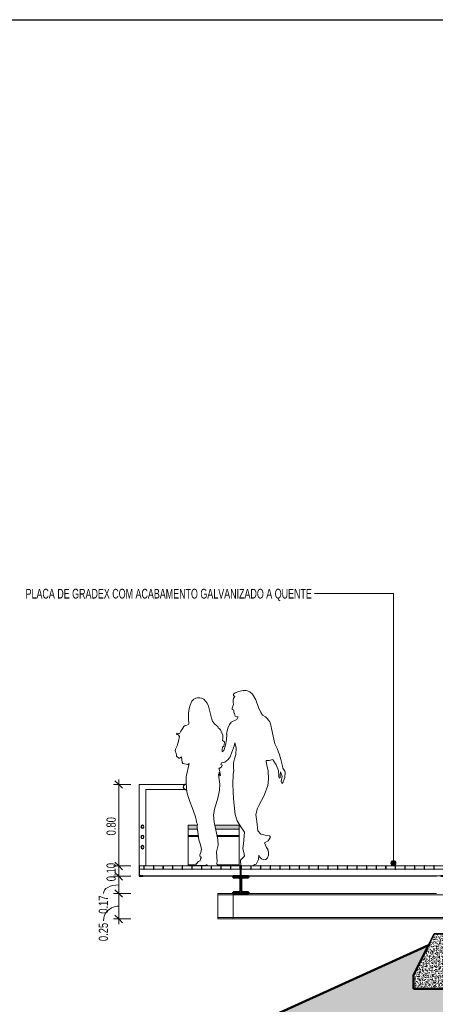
# Model space of a CAD drawing. Header units: millimetres. Extents: x -878167 to -835412, y 145619 to 160658.
# Tile 4 of 27: x -860130 to -856043, y 150992 to 160658. Entities that reach past the tile are written whole.
import ezdxf

# ---------------------------------------------------------------- set-up
doc = ezdxf.new("R2010")
doc.units = ezdxf.units.MM
doc.header["$XCLIPFRAME"] = 2
doc.linetypes.add('Tracejada', pattern=[6.35, 3.175, -3.175])
for name, color, linetype, lineweight in [('A-ANNO-DIMS', 211, 'Continuous', 5), ('A-ANNO-DIMS-50', 211, 'Continuous', 5), ('A-ANNO-IDEN', 131, 'Continuous', 5), ('A-DETL', 90, 'Continuous', 5), ('A-DETL-GENF', 92, 'Continuous', 5), ('A-GENM', 13, 'Continuous', 15), ('Balaústres', 7, 'Continuous', 5), ('Corrimão', 250, 'Continuous', 25), ('G-ANNO-REFR', 1, 'Tracejada', 5), ('Guarda-corpos', 7, 'Continuous', 5), ('I-FURN', 30, 'Continuous', 15), ('S-BEAM', 12, 'Continuous', 15)]:
    doc.layers.add(name, color=color, linetype=linetype, lineweight=lineweight)
doc.styles.add('Swis721 LtCn BT_3', font='swisscl.ttf', dxfattribs={"width": 0.9, "height": 95})
doc.styles.add('Swis721 LtCn BT_4', font='swisscl.ttf', dxfattribs={"height": 90})
doc.dimstyles.new('Linear_wCenter_-_3mm_Arial', dxfattribs={"dimscale": 304.8, "dimtxt": 91.676869, "dimasz": 0.246063, "dimexe": 0.164042, "dimexo": 0.0625, "dimgap": 0, "dimtad": 1, "dimlfac": 0.001, "dimrnd": 0.01, "dimzin": 0, "dimdsep": 46, "dimtxsty": 'Swis721 LtCn BT_4', "dimblk1": 'OBLIQUE', "dimblk2": 'OBLIQUE', "dimsah": 1, "dimcen": 0.09, "dimdle": 0.164042, "dimazin": 0, "dimtfac": 1, "dimtdec": 4, "dimtix": 1, "dimtmove": 0, "dimatfit": 3, "dimfxl": 0.393701, "dimfxlon": 1, "dimtvp": 1, "dimtolj": 1, "dimtzin": 0, "dimarcsym": 2})
doc.dimstyles.new('Linear_wCenter_-_3mm_Arial_1', dxfattribs={"dimscale": 304.8, "dimtxt": 91.676869, "dimasz": 0.246063, "dimexe": 0.164042, "dimexo": 0.0625, "dimgap": 0, "dimtad": 1, "dimlfac": 0.001, "dimrnd": 0.01, "dimzin": 0, "dimdsep": 46, "dimtxsty": 'Swis721 LtCn BT_4', "dimblk1": 'OBLIQUE', "dimblk2": 'OBLIQUE', "dimsah": 1, "dimcen": 0.09, "dimdle": 0.164042, "dimazin": 0, "dimtfac": 1, "dimtdec": 4, "dimtix": 1, "dimtmove": 1, "dimatfit": 3, "dimfxl": 0.393701, "dimfxlon": 1, "dimtvp": 1, "dimtolj": 1, "dimtzin": 0, "dimarcsym": 2})
picture_1 = doc.add_image_def('image1.png', size_in_pixel=(1000, 904))
picture_2 = doc.add_image_def('image2.png', size_in_pixel=(1556, 1639))
picture_3 = doc.add_image_def('image3.png', size_in_pixel=(1500, 1617))

# ---------------------------------------------------------------- blocks, each defined once
blk = doc.blocks.new('_EME_ GRADEX PISO 3X1  - _EME_ GRADEX PISO 3X1 -3587918-TRECHO 1 - CORTE QUIOSQUE')
at = {"layer": 'A-GENM', "lineweight": 25}
for p, q in [((-858950.6, 152350), (-858955.6, 152350)), ((-858955.6, 152350), (-858955.6, 152250)), ((-858950.6, 152255), (-858950.6, 152350)), ((-858906.7, 152350), (-858909.7, 152350)), ((-858909.7, 152350), (-858909.7, 152320)), ((-858906.7, 152320), (-858906.7, 152350)), ((-858812.1, 152350), (-858815.1, 152350)), ((-858815.1, 152350), (-858815.1, 152320)), ((-858812.1, 152320), (-858812.1, 152350)), ((-858717.5, 152350), (-858720.5, 152350)), ((-858720.5, 152350), (-858720.5, 152320)), ((-858717.5, 152320), (-858717.5, 152350)), ((-858622.9, 152350), (-858625.9, 152350)), ((-858625.9, 152350), (-858625.9, 152320)), ((-858622.9, 152320), (-858622.9, 152350)), ((-858528.3, 152350), (-858531.3, 152350)), ((-858531.3, 152350), (-858531.3, 152320)), ((-858528.3, 152320), (-858528.3, 152350)), ((-858436.6, 152350), (-858436.6, 152320)), ((-858433.6, 152320), (-858433.6, 152350)), ((-858342, 152350), (-858342, 152320)), ((-858339, 152320), (-858339, 152350)), ((-858247.4, 152350), (-858247.4, 152320)), ((-858244.4, 152320), (-858244.4, 152350)), ((-858152.8, 152350), (-858152.8, 152320)), ((-858149.8, 152320), (-858149.8, 152350)), ((-858058.2, 152350), (-858058.2, 152320)), ((-858055.2, 152320), (-858055.2, 152350)), ((-857960.6, 152350), (-857963.6, 152350)), ((-857963.6, 152350), (-857963.6, 152320)), ((-857960.6, 152320), (-857960.6, 152350)), ((-857955.6, 152350), (-857960.6, 152350)), ((-857960.6, 152350), (-857960.6, 152255)), ((-857952.5, 152350), (-857955.6, 152350)), ((-857955.6, 152350), (-857955.6, 152250)), ((-857955.6, 152250), (-857955.6, 152350)), ((-857950.6, 152350), (-857950.6, 152320)), ((-857950.6, 152255), (-857950.6, 152350)), ((-857947.6, 152320), (-857947.6, 152350)), ((-857855.9, 152350), (-857855.9, 152320)), ((-857852.9, 152320), (-857852.9, 152350)), ((-857758.3, 152350), (-857761.3, 152350)), ((-857761.3, 152350), (-857761.3, 152320)), ((-857758.3, 152320), (-857758.3, 152350)), ((-857663.7, 152350), (-857666.7, 152350)), ((-857666.7, 152350), (-857666.7, 152320)), ((-857663.7, 152320), (-857663.7, 152350)), ((-857569.1, 152350), (-857572.1, 152350)), ((-857572.1, 152350), (-857572.1, 152320)), ((-857569.1, 152320), (-857569.1, 152350)), ((-857474.5, 152350), (-857477.5, 152350)), ((-857477.5, 152350), (-857477.5, 152320)), ((-857474.5, 152320), (-857474.5, 152350)), ((-857379.8, 152350), (-857382.8, 152350)), ((-857382.8, 152350), (-857382.8, 152320)), ((-857379.8, 152320), (-857379.8, 152350)), ((-857285.2, 152350), (-857288.2, 152350)), ((-857288.2, 152350), (-857288.2, 152320)), ((-857285.2, 152320), (-857285.2, 152350)), ((-857190.6, 152350), (-857193.6, 152350)), ((-857193.6, 152350), (-857193.6, 152320)), ((-857190.6, 152320), (-857190.6, 152350)), ((-857096, 152350), (-857099, 152350)), ((-857099, 152350), (-857099, 152320)), ((-857096, 152320), (-857096, 152350)), ((-857001.4, 152350), (-857004.4, 152350)), ((-857004.4, 152350), (-857004.4, 152320)), ((-857001.4, 152320), (-857001.4, 152350)), ((-856906.7, 152350), (-856909.7, 152350)), ((-856909.7, 152350), (-856909.7, 152320)), ((-856906.7, 152320), (-856906.7, 152350)), ((-856812.1, 152350), (-856815.1, 152350)), ((-856815.1, 152350), (-856815.1, 152320)), ((-856812.1, 152320), (-856812.1, 152350)), ((-856717.5, 152350), (-856720.5, 152350)), ((-856720.5, 152350), (-856720.5, 152320)), ((-856717.5, 152320), (-856717.5, 152350)), ((-856622.9, 152350), (-856625.9, 152350)), ((-856625.9, 152350), (-856625.9, 152320)), ((-856622.9, 152320), (-856622.9, 152350)), ((-856528.3, 152350), (-856531.3, 152350)), ((-856531.3, 152350), (-856531.3, 152320)), ((-856528.3, 152320), (-856528.3, 152350)), ((-856433.6, 152350), (-856436.6, 152350)), ((-856436.6, 152350), (-856436.6, 152320)), ((-856433.6, 152320), (-856433.6, 152350)), ((-856339, 152350), (-856342, 152350)), ((-856342, 152350), (-856342, 152320)), ((-856339, 152320), (-856339, 152350)), ((-856244.4, 152350), (-856247.4, 152350)), ((-856247.4, 152350), (-856247.4, 152320)), ((-856244.4, 152320), (-856244.4, 152350)), ((-856149.8, 152350), (-856152.8, 152350)), ((-856152.8, 152350), (-856152.8, 152320)), ((-856149.8, 152320), (-856149.8, 152350)), ((-856055.2, 152350), (-856058.2, 152350)), ((-856058.2, 152350), (-856058.2, 152320)), ((-856055.2, 152320), (-856055.2, 152350)), ((-855960.6, 152350), (-855963.6, 152350)), ((-855963.6, 152350), (-855963.6, 152320)), ((-855960.6, 152320), (-855960.6, 152350)), ((-855955.6, 152350), (-855960.6, 152350)), ((-855960.6, 152350), (-855960.6, 152255)), ((-855955.6, 152250), (-855955.6, 152350)), ((-858955.6, 152250), (-858920.6, 152250)), ((-858920.6, 152255), (-858950.6, 152255)), ((-858920.6, 152250), (-858920.6, 152255)), ((-858909.7, 152320), (-858906.7, 152320)), ((-858815.1, 152320), (-858812.1, 152320)), ((-858720.5, 152320), (-858717.5, 152320)), ((-858625.9, 152320), (-858622.9, 152320)), ((-858531.3, 152320), (-858528.3, 152320)), ((-858436.6, 152320), (-858433.6, 152320)), ((-858342, 152320), (-858339, 152320)), ((-858247.4, 152320), (-858244.4, 152320)), ((-858152.8, 152320), (-858149.8, 152320)), ((-858058.2, 152320), (-858055.2, 152320)), ((-857960.6, 152255), (-857990.6, 152255)), ((-857990.6, 152255), (-857990.6, 152250)), ((-857990.6, 152250), (-857955.6, 152250)), ((-857963.6, 152320), (-857960.6, 152320)), ((-857955.6, 152250), (-857920.6, 152250)), ((-857950.6, 152320), (-857947.6, 152320)), ((-857920.6, 152255), (-857950.6, 152255)), ((-857920.6, 152250), (-857920.6, 152255)), ((-857855.9, 152320), (-857852.9, 152320)), ((-857761.3, 152320), (-857758.3, 152320)), ((-857666.7, 152320), (-857663.7, 152320)), ((-857572.1, 152320), (-857569.1, 152320)), ((-857477.5, 152320), (-857474.5, 152320)), ((-857382.8, 152320), (-857379.8, 152320)), ((-857288.2, 152320), (-857285.2, 152320)), ((-857193.6, 152320), (-857190.6, 152320)), ((-857099, 152320), (-857096, 152320)), ((-857004.4, 152320), (-857001.4, 152320)), ((-856909.7, 152320), (-856906.7, 152320)), ((-856815.1, 152320), (-856812.1, 152320)), ((-856720.5, 152320), (-856717.5, 152320)), ((-856625.9, 152320), (-856622.9, 152320)), ((-856531.3, 152320), (-856528.3, 152320)), ((-856436.6, 152320), (-856433.6, 152320)), ((-856342, 152320), (-856339, 152320)), ((-856247.4, 152320), (-856244.4, 152320)), ((-856152.8, 152320), (-856149.8, 152320)), ((-856058.2, 152320), (-856055.2, 152320)), ((-855960.6, 152255), (-855990.6, 152255)), ((-855990.6, 152255), (-855990.6, 152250)), ((-855990.6, 152250), (-855955.6, 152250)), ((-855963.6, 152320), (-855960.6, 152320))]:
    blk.add_line(p, q, dxfattribs=at)
at = {"layer": 'A-GENM'}
for p, q in [((-858950.6, 152350), (-858909.7, 152350)), ((-858906.7, 152350), (-858815.1, 152350)), ((-858812.1, 152350), (-858720.5, 152350)), ((-858717.5, 152350), (-858625.9, 152350)), ((-858622.9, 152350), (-858531.3, 152350)), ((-858528.3, 152350), (-858473.2, 152350)), ((-857973.2, 152350), (-857963.6, 152350)), ((-857836.9, 152350), (-857761.3, 152350)), ((-857758.3, 152350), (-857666.7, 152350)), ((-857663.7, 152350), (-857572.1, 152350)), ((-857569.1, 152350), (-857477.5, 152350)), ((-857474.5, 152350), (-857382.8, 152350)), ((-857379.8, 152350), (-857288.2, 152350)), ((-857285.2, 152350), (-857193.6, 152350)), ((-857190.6, 152350), (-857099, 152350)), ((-857096, 152350), (-857004.4, 152350)), ((-857001.4, 152350), (-856909.7, 152350)), ((-856906.7, 152350), (-856815.1, 152350)), ((-856812.1, 152350), (-856720.5, 152350)), ((-856717.5, 152350), (-856625.9, 152350)), ((-856622.9, 152350), (-856531.3, 152350)), ((-856528.3, 152350), (-856436.6, 152350)), ((-856433.6, 152350), (-856342, 152350)), ((-856339, 152350), (-856247.4, 152350)), ((-856244.4, 152350), (-856152.8, 152350)), ((-856149.8, 152350), (-856058.2, 152350)), ((-856055.2, 152350), (-855963.6, 152350)), ((-858909.7, 152320), (-858950.6, 152320)), ((-858920.6, 152255), (-857990.6, 152255)), ((-858030.5, 152250), (-858920.6, 152250)), ((-858815.1, 152320), (-858906.7, 152320)), ((-858720.5, 152320), (-858812.1, 152320)), ((-858625.9, 152320), (-858717.5, 152320)), ((-858531.3, 152320), (-858622.9, 152320)), ((-858436.6, 152320), (-858528.3, 152320)), ((-858342, 152320), (-858433.6, 152320)), ((-858247.4, 152320), (-858339, 152320)), ((-858152.8, 152320), (-858244.4, 152320)), ((-858058.2, 152320), (-858149.8, 152320)), ((-857963.6, 152320), (-858055.2, 152320)), ((-857855.9, 152320), (-857947.6, 152320)), ((-857920.6, 152255), (-855990.6, 152255)), ((-856030.5, 152250), (-857880.5, 152250)), ((-857761.3, 152320), (-857852.9, 152320)), ((-857666.7, 152320), (-857758.3, 152320)), ((-857572.1, 152320), (-857663.7, 152320)), ((-857477.5, 152320), (-857569.1, 152320)), ((-857382.8, 152320), (-857474.5, 152320)), ((-857288.2, 152320), (-857379.8, 152320)), ((-857193.6, 152320), (-857285.2, 152320)), ((-857099, 152320), (-857190.6, 152320)), ((-857004.4, 152320), (-857096, 152320)), ((-856909.7, 152320), (-857001.4, 152320)), ((-856815.1, 152320), (-856906.7, 152320)), ((-856720.5, 152320), (-856812.1, 152320)), ((-856625.9, 152320), (-856717.5, 152320)), ((-856531.3, 152320), (-856622.9, 152320)), ((-856436.6, 152320), (-856528.3, 152320)), ((-856342, 152320), (-856433.6, 152320)), ((-856247.4, 152320), (-856339, 152320)), ((-856152.8, 152320), (-856244.4, 152320)), ((-856058.2, 152320), (-856149.8, 152320)), ((-855963.6, 152320), (-856055.2, 152320))]:
    blk.add_line(p, q, dxfattribs=at)
blk = doc.blocks.new('M_W-Wide Flange - VIGA I 15X17-4389534-TRECHO 1 - CORTE QUIOSQUE')
at = {"layer": 'S-BEAM', "lineweight": 5}
h = blk.add_hatch(dxfattribs=at)
h.set_pattern_fill('FP2_12', color=256, style=0, pattern_type=2)
h.set_pattern_definition([(45, (-858288.28, 150900), (-125.724, 125.724), []), (45, (-858288.28, 151090.5), (-125.724, 125.724), [])])
h.paths.add_polyline_path([(-857880.5, 152080), (-857880.5, 152093.2), (-857935.8, 152093.2), (-857947.8, 152098.2), (-857952.8, 152110.2), (-857952.8, 152219.8), (-857947.8, 152231.8), (-857935.8, 152236.8), (-857880.5, 152236.8), (-857880.5, 152250), (-858030.5, 152250), (-858030.5, 152236.8), (-857975.2, 152236.8), (-857963.3, 152231.8), (-857958.3, 152219.8), (-857958.3, 152110.2), (-857963.3, 152098.2), (-857975.3, 152093.2), (-858030.5, 152093.2), (-858030.5, 152080), (-857975.2, 152080)], flags=0)
at = {"layer": 'S-BEAM', "lineweight": 50}
for p, q in [((-857880.5, 152250), (-858030.5, 152250)), ((-858030.5, 152250), (-858030.5, 152236.8)), ((-857880.5, 152236.8), (-857880.5, 152250)), ((-858030.5, 152236.8), (-857975.3, 152236.8)), ((-857958.3, 152219.8), (-857958.3, 152110.2)), ((-857952.8, 152110.2), (-857952.8, 152219.8)), ((-857935.8, 152236.8), (-857880.5, 152236.8)), ((-857975.3, 152093.2), (-858030.5, 152093.2)), ((-858030.5, 152093.2), (-858030.5, 152080)), ((-858030.5, 152080), (-857880.5, 152080)), ((-857880.5, 152093.2), (-857935.8, 152093.2)), ((-857880.5, 152080), (-857880.5, 152093.2))]:
    blk.add_line(p, q, dxfattribs=at)
for centre, start, end in [((-857975.3, 152219.8), 0, 90), ((-857935.8, 152219.8), 90, 180), ((-857975.3, 152110.2), 270, 0), ((-857935.8, 152110.2), 180, 270)]:
    blk.add_arc(centre, 17, start, end, dxfattribs=at)
blk = doc.blocks.new('Guarda-corpo - 25mm-4281023-TRECHO 1 - CORTE QUIOSQUE')
at = {"layer": 'Balaústres', "color": 55}
for p, q in [((-858955.6, 153150), (-858955.6, 152350)), ((-858491.6, 153150), (-858955.6, 153150)), ((-858890.6, 152350), (-858890.6, 153100)), ((-858890.6, 153100), (-858489.5, 153100))]:
    blk.add_line(p, q, dxfattribs=at)
blk = doc.blocks.new('Guarda-corpo - Guarda-corpo-4282159-TRECHO 1 - CORTE QUIOSQUE')
at = {"layer": 'Corrimão'}
for centre, radius, start, end in [((-858498.1, 153125), 25, 74.98251, 180), ((-858498.1, 153125), 25, 180, 289.72562), ((-858923.1, 152735), 15, 0, 180), ((-858923.1, 152735), 15, 180, 0), ((-858923.1, 152635), 15, 0, 180), ((-858923.1, 152635), 15, 180, 360), ((-858923.1, 152535), 15, 0, 180), ((-858923.1, 152535), 15, 180, 0)]:
    blk.add_arc(centre, radius, start, end, dxfattribs=at)
blk.add_blockref('Guarda-corpo - 25mm-4281023-TRECHO 1 - CORTE QUIOSQUE', (0, 0))
blk = doc.blocks.new('_URB_ BANCO PRAÇA - _URB_ BANCO PRAÇA-4220704-TRECHO 1 - CORTE QUIOSQUE')
at = {"layer": 'I-FURN'}
h = blk.add_hatch(color=256, dxfattribs=at)
h.paths.add_polyline_path([(-857992.6, 152710), (-857973.2, 152710), (-857973.2, 152750), (-858210.4, 152750), (-858202.1, 152710), (-858181.5, 152710)], flags=0)
h.paths.add_polyline_path([(-858385.5, 152710), (-858381.3, 152710), (-858385.5, 152744.9), (-858384.4, 152750), (-858473.2, 152750), (-858473.2, 152710)], flags=0)
for p, q in [((-858473.2, 152710), (-858473.2, 152750)), ((-858473.2, 152750), (-858384.4, 152750)), ((-858210.4, 152750), (-857973.2, 152750)), ((-857973.2, 152750), (-857973.2, 152710)), ((-858473.2, 152650), (-858473.2, 152710)), ((-858473.2, 152710), (-858381.3, 152710)), ((-858473.2, 152710), (-858381.3, 152710)), ((-858473.2, 152650), (-858374.8, 152650)), ((-858473.2, 152639.5), (-858473.2, 152649.5)), ((-858473.2, 152649.5), (-858374.7, 152649.5)), ((-858473.2, 152360), (-858473.2, 152639.5)), ((-858373.6, 152639.5), (-858473.2, 152639.5)), ((-858202.1, 152710), (-857973.2, 152710)), ((-858202.1, 152710), (-857973.2, 152710)), ((-858189.6, 152650), (-857973.2, 152650)), ((-858189.5, 152649.5), (-857973.2, 152649.5)), ((-857973.2, 152639.5), (-858187.5, 152639.5)), ((-857973.2, 152710), (-857973.2, 152650)), ((-857973.2, 152649.5), (-857973.2, 152639.5)), ((-857973.2, 152639.5), (-857973.2, 152360)), ((-858473.2, 152350), (-858473.2, 152360)), ((-858394.1, 152360), (-858473.2, 152360)), ((-858276, 152350), (-858473.2, 152350)), ((-858291.9, 152360), (-858298.1, 152360)), ((-857973.2, 152350), (-858215.3, 152350)), ((-857973.2, 152360), (-858185.7, 152360)), ((-857973.2, 152360), (-857973.2, 152350))]:
    blk.add_line(p, q, dxfattribs=at)
blk = doc.blocks.new('_HUM_ FIGURAS HUMANAS - kvinner-3635077-TRECHO 1 - CORTE QUIOSQUE')
at = {"layer": 'A-DETL-GENF'}
for p, q in [((-858416.7, 153987.7), (-858436.2, 153967.1)), ((-858398.3, 153996.4), (-858416.7, 153987.7)), ((-858380, 154000.4), (-858398.3, 153996.4)), ((-858357.7, 154002.2), (-858380, 154000.4)), ((-858341.3, 153998.6), (-858357.7, 154002.2)), ((-858320.6, 153987.9), (-858341.3, 153998.6)), ((-858302.2, 153969), (-858320.6, 153987.9)), ((-858026.6, 153998.4), (-858029.4, 153973.7)), ((-858009.6, 154049.4), (-858027.4, 154036.6)), ((-858027.4, 154036.6), (-858026.1, 154024.2)), ((-858015.3, 154015.3), (-858026.6, 153998.4)), ((-858026.1, 154024.2), (-858015.3, 154015.3)), ((-857975.7, 154062.8), (-858009.6, 154049.4)), ((-857931, 154072.5), (-857975.7, 154062.8)), ((-857903.8, 154072.5), (-857931, 154072.5)), ((-857867.2, 154060.1), (-857903.8, 154072.5)), ((-857839.4, 154038), (-857867.2, 154060.1)), ((-857808.6, 153982.9), (-857839.4, 154038)), ((-858464.1, 153896.9), (-858469.6, 153850.6)), ((-858455.1, 153930.3), (-858464.1, 153896.9)), ((-858436.2, 153967.1), (-858455.1, 153930.3)), ((-858288.1, 153947.7), (-858302.2, 153969)), ((-858274.3, 153919.5), (-858288.1, 153947.7)), ((-858265.9, 153894.5), (-858274.3, 153919.5)), ((-858255.8, 153854.2), (-858265.9, 153894.5)), ((-858033.7, 153920), (-858042.3, 153898.3)), ((-858042.3, 153898.3), (-858040.5, 153887.5)), ((-858027, 153936.2), (-858033.7, 153920)), ((-858029.4, 153973.7), (-858030.6, 153954.3)), ((-858030.6, 153954.3), (-858027, 153936.2)), ((-857783.3, 153904.4), (-857808.6, 153982.9)), ((-857760.2, 153855.9), (-857783.3, 153904.4)), ((-858469.6, 153850.6), (-858471.4, 153828.2)), ((-858471.4, 153828.2), (-858469.2, 153788)), ((-858244.8, 153801.4), (-858255.8, 153854.2)), ((-858233, 153773.4), (-858244.8, 153801.4)), ((-858040.5, 153887.5), (-858027.9, 153884.3)), ((-858027.9, 153884.3), (-858024.9, 153873.5)), ((-858024.9, 153873.5), (-858024.9, 153858)), ((-858024.9, 153858), (-858022.3, 153851.1)), ((-858022.3, 153851.1), (-858018.9, 153846.3)), ((-858018.9, 153846.3), (-858009.8, 153822.4)), ((-858009.8, 153822.4), (-857994.4, 153815.4)), ((-857994.4, 153815.4), (-857980.3, 153815.6)), ((-857980.3, 153815.6), (-857993.5, 153786.9)), ((-857741.2, 153832.3), (-857760.2, 153855.9)), ((-857714.1, 153815.8), (-857741.2, 153832.3)), ((-857695, 153798.8), (-857714.1, 153815.8)), ((-857671.5, 153765.5), (-857695, 153798.8)), ((-858527.2, 153702.3), (-858546.8, 153674.3)), ((-858516.3, 153717.9), (-858527.2, 153702.3)), ((-858503.1, 153728.8), (-858516.3, 153717.9)), ((-858486.6, 153731.6), (-858503.1, 153728.8)), ((-858469.1, 153738.2), (-858486.6, 153731.6)), ((-858469.2, 153788), (-858466.2, 153751.6)), ((-858465.6, 153744.5), (-858469.1, 153738.2)), ((-858466.2, 153751.6), (-858465.6, 153744.5)), ((-858212.9, 153744.2), (-858233, 153773.4)), ((-858192.5, 153726.7), (-858212.9, 153744.2)), ((-858180.5, 153721), (-858192.5, 153726.7)), ((-858179.3, 153706.9), (-858180.5, 153721)), ((-858168.8, 153700.7), (-858179.3, 153706.9)), ((-858156.6, 153686.4), (-858168.8, 153700.7)), ((-858084.3, 153702), (-858092.5, 153661.3)), ((-858068, 153740.7), (-858084.3, 153702)), ((-858050.4, 153761.7), (-858068, 153740.7)), ((-857993.5, 153786.9), (-858050.4, 153761.7)), ((-857657, 153721.1), (-857671.5, 153765.5)), ((-857655.3, 153698.5), (-857657, 153721.1)), ((-857620.3, 153550.6), (-857655.3, 153698.5)), ((-858586.5, 153650.6), (-858588.1, 153646.2)), ((-858588.1, 153646.2), (-858579.9, 153642)), ((-858579.6, 153653.6), (-858586.5, 153650.6)), ((-858579.9, 153642), (-858572.1, 153637.4)), ((-858569.8, 153651.9), (-858579.6, 153653.6)), ((-858572.1, 153637.4), (-858560, 153622.8)), ((-858557.9, 153648.5), (-858569.8, 153651.9)), ((-858560, 153622.8), (-858569.8, 153574.3)), ((-858546.8, 153674.3), (-858557.9, 153648.5)), ((-858141.6, 153658), (-858156.6, 153686.4)), ((-858133.6, 153632.8), (-858141.6, 153658)), ((-858134.4, 153581.7), (-858133.9, 153601.5)), ((-858133.9, 153601.5), (-858133.6, 153632.8)), ((-858091.7, 153645.8), (-858095.8, 153587.5)), ((-858092.5, 153661.3), (-858095.5, 153646.2)), ((-858095.5, 153646.2), (-858091.7, 153645.8)), ((-858582.3, 153530), (-858598.1, 153495.6)), ((-858569.8, 153574.3), (-858582.3, 153530)), ((-858139.1, 153493.6), (-858137.3, 153518.9)), ((-858137.3, 153518.9), (-858127.7, 153520.6)), ((-858125.1, 153576.6), (-858134.4, 153581.7)), ((-858127.7, 153520.6), (-858121.2, 153526.8)), ((-858117.6, 153569.1), (-858125.1, 153576.6)), ((-858106.7, 153536.2), (-858124, 153484.5)), ((-858121.2, 153526.8), (-858118.1, 153547.2)), ((-858118.1, 153547.2), (-858116.4, 153560.1)), ((-858116.4, 153560.1), (-858117.6, 153569.1)), ((-858095.8, 153587.5), (-858106.7, 153536.2)), ((-858042.7, 153467.4), (-858020.4, 153526.7)), ((-858020.4, 153526.7), (-858013, 153557.6)), ((-858013, 153557.6), (-858002.9, 153509)), ((-858002.9, 153509), (-858004.9, 153443.6)), ((-857598.2, 153504.8), (-857620.3, 153550.6)), ((-857575.5, 153441.3), (-857598.2, 153504.8)), ((-858598.1, 153495.6), (-858599.5, 153480.2)), ((-858599.5, 153480.2), (-858591.3, 153454.4)), ((-858591.3, 153454.4), (-858589.5, 153440.1)), ((-858589.5, 153440.1), (-858587, 153428.6)), ((-858587, 153428.6), (-858566.2, 153409.3)), ((-858566.2, 153409.3), (-858560.1, 153408.5)), ((-858560.1, 153408.5), (-858542.9, 153418.9)), ((-858542.9, 153418.9), (-858539.5, 153423.1)), ((-858539.5, 153423.1), (-858532.1, 153364.9)), ((-858138.1, 153471), (-858139.1, 153493.6)), ((-858124, 153484.5), (-858138.1, 153471)), ((-858080, 153395), (-858059.6, 153422.4)), ((-858059.6, 153422.4), (-858042.7, 153467.4)), ((-858004.9, 153443.6), (-858016.4, 153403.1)), ((-857561.1, 153394.4), (-857575.5, 153441.3)), ((-858532.1, 153364.9), (-858524.4, 153356.9)), ((-858524.4, 153356.9), (-858477.3, 153347.2)), ((-858462.9, 153355.3), (-858491.8, 153226.6)), ((-858477.3, 153347.2), (-858462.9, 153355.3)), ((-858164.3, 153290.5), (-858170.8, 153310.7)), ((-858170.8, 153310.7), (-858161.7, 153310.4)), ((-858161.7, 153310.4), (-858156, 153316.6)), ((-858156, 153316.6), (-858145.9, 153319.7)), ((-858151.4, 153347.9), (-858145.1, 153363)), ((-858140.3, 153341.4), (-858151.4, 153347.9)), ((-858145.9, 153319.7), (-858144.9, 153330.6)), ((-858145.1, 153363), (-858114.4, 153370.1)), ((-858144.9, 153330.6), (-858139.7, 153332.7)), ((-858139.7, 153332.7), (-858140.3, 153341.4)), ((-858114.4, 153370.1), (-858080, 153395)), ((-858016.4, 153403.1), (-858028.1, 153361.7)), ((-858028.1, 153361.7), (-858027.6, 153340.9)), ((-858027.6, 153340.9), (-858027.2, 153320.1)), ((-858027.2, 153320.1), (-858026.9, 153307.2)), ((-857707.8, 153385.2), (-857677.7, 153385.6)), ((-857706.8, 153374.6), (-857707.8, 153385.2)), ((-857698.8, 153341), (-857706.8, 153374.6)), ((-857685.9, 153284.3), (-857698.8, 153341)), ((-857677.7, 153385.6), (-857641.8, 153396.6)), ((-857641.8, 153396.6), (-857637.1, 153389.4)), ((-857637.1, 153389.4), (-857608.1, 153342.6)), ((-857608.1, 153342.6), (-857583.9, 153288.5)), ((-857546.9, 153329.3), (-857561.1, 153394.4)), ((-857543.1, 153311.9), (-857546.9, 153329.3)), ((-857522.6, 153281.2), (-857543.1, 153311.9)), ((-858491.8, 153226.6), (-858492.2, 153176.6)), ((-858174.1, 153252.1), (-858169.4, 153252.8)), ((-858170.3, 153222.6), (-858174.1, 153252.1)), ((-858161, 153151.7), (-858170.3, 153222.6)), ((-858169.4, 153252.8), (-858169.4, 153271)), ((-858169.4, 153271), (-858164, 153251.8)), ((-858156.4, 153239.5), (-858164.3, 153290.5)), ((-858164, 153251.8), (-858162.2, 153235.7)), ((-858162.2, 153235.7), (-858156.4, 153239.5)), ((-858030.8, 153248.4), (-858035.6, 153153.3)), ((-858024.6, 153290.1), (-858030.8, 153248.4)), ((-858026.9, 153307.2), (-858024.6, 153290.1)), ((-857684.2, 153202.3), (-857685.9, 153284.3)), ((-857583.9, 153288.5), (-857581, 153233.3)), ((-857581, 153233.3), (-857577.5, 153213.7)), ((-857577.5, 153213.7), (-857569.4, 153218.2)), ((-857569.4, 153232.5), (-857564, 153275.6)), ((-857569.4, 153218.2), (-857569.4, 153232.5)), ((-857564, 153275.6), (-857548.7, 153227)), ((-857548.7, 153227), (-857559.2, 153184.2)), ((-857546.9, 153160.4), (-857522.6, 153218.7)), ((-857520.2, 153273.2), (-857522.6, 153281.2)), ((-857522.6, 153218.7), (-857520.2, 153273.2)), ((-858492.2, 153176.6), (-858490.8, 153108.1)), ((-858164.5, 153094.3), (-858161, 153151.7)), ((-858035.6, 153153.3), (-858027.9, 153010.8)), ((-857726.9, 153042.6), (-857691.1, 153139.1)), ((-857691.1, 153139.1), (-857684.2, 153202.3)), ((-857559.2, 153184.2), (-857559.2, 153175.9)), ((-857559.2, 153175.9), (-857553.6, 153171.4)), ((-857553.6, 153171.4), (-857553.6, 153165.4)), ((-857553.6, 153165.4), (-857546.9, 153160.4)), ((-858490.8, 153108.1), (-858483.1, 153060.9)), ((-858483.1, 153060.9), (-858457.8, 152982.4)), ((-858186.5, 153002.5), (-858171.6, 153062.6)), ((-858171.6, 153062.6), (-858164.5, 153094.3)), ((-857777.4, 152943), (-857726.9, 153042.6)), ((-858457.8, 152982.4), (-858433.6, 152924.1)), ((-858433.6, 152924.1), (-858403.4, 152843.7)), ((-858225.7, 152850.8), (-858211, 152922.1)), ((-858211, 152922.1), (-858186.5, 153002.5)), ((-858027.9, 153010.8), (-858011.2, 152854.2)), ((-857790.2, 152917.9), (-857777.4, 152943)), ((-858403.4, 152843.7), (-858396.7, 152818.3)), ((-858216.5, 152779.2), (-858225.7, 152850.8)), ((-858011.2, 152854.2), (-857992.6, 152792.2)), ((-857809.5, 152856.6), (-857790.2, 152917.9)), ((-857796.6, 152785.8), (-857809.5, 152856.6)), ((-858396.7, 152818.3), (-858393.6, 152806.6)), ((-858393.6, 152806.6), (-858392.5, 152781.2)), ((-858392.5, 152781.2), (-858382, 152760.3)), ((-858382, 152760.3), (-858385.5, 152744.9)), ((-858385.5, 152744.9), (-858383.4, 152727)), ((-858181.5, 152611.1), (-858216.5, 152779.2)), ((-857992.6, 152792.2), (-857955.4, 152735.4)), ((-857955.4, 152735.4), (-857920.8, 152682.6)), ((-857787.4, 152696), (-857796.6, 152785.8)), ((-858383.4, 152727), (-858380.6, 152704.1)), ((-858380.6, 152704.1), (-858373.1, 152635)), ((-858373.1, 152635), (-858367.5, 152606)), ((-857920.8, 152682.6), (-857929.8, 152566.9)), ((-857760.3, 152663.3), (-857787.4, 152696)), ((-857716.3, 152651.2), (-857760.3, 152663.3)), ((-857673.1, 152645.2), (-857716.3, 152651.2)), ((-857663.6, 152631.4), (-857673.1, 152645.2)), ((-858367.5, 152606), (-858354.8, 152567.9)), ((-858354.8, 152567.9), (-858342.1, 152517.8)), ((-858193.6, 152488.8), (-858179.2, 152553.6)), ((-858179.2, 152553.6), (-858181.5, 152611.1)), ((-857929.8, 152566.9), (-857935.1, 152521.3)), ((-857721.5, 152577.9), (-857685.2, 152597.7)), ((-857703.3, 152531.3), (-857721.5, 152577.9)), ((-857685.2, 152597.7), (-857663.6, 152631.4)), ((-858349.1, 152483.9), (-858357.6, 152458.5)), ((-858357.6, 152458.5), (-858355.5, 152440.8)), ((-858355.5, 152440.8), (-858341.4, 152437.7)), ((-858342.1, 152517.8), (-858349.1, 152483.9)), ((-858187.6, 152391.3), (-858193.6, 152488.8)), ((-857927.4, 152439.6), (-857958.4, 152406.1)), ((-857935.1, 152521.3), (-857924.1, 152467.3)), ((-857920.7, 152451), (-857927.4, 152439.6)), ((-857924.1, 152467.3), (-857920.7, 152451)), ((-857780.8, 152414.5), (-857777.4, 152456.3)), ((-857777.4, 152456.3), (-857768.8, 152435.6)), ((-857686.1, 152508.8), (-857703.3, 152531.3)), ((-857693.6, 152430.8), (-857683.8, 152457.7)), ((-857689.2, 152505.8), (-857686.1, 152508.8)), ((-857684.5, 152489.4), (-857689.2, 152505.8)), ((-857683.8, 152457.7), (-857684.5, 152489.4)), ((-858388.2, 152376), (-858395.1, 152374)), ((-858395.1, 152374), (-858393.9, 152356.4)), ((-858393.9, 152356.4), (-858371, 152353.6)), ((-858376.3, 152394.5), (-858388.2, 152376)), ((-858356.3, 152400.5), (-858376.3, 152394.5)), ((-858371, 152353.6), (-858324.5, 152354.4)), ((-858350.9, 152421.8), (-858356.3, 152400.5)), ((-858341.4, 152437.7), (-858350.9, 152421.8)), ((-858324.5, 152354.4), (-858299.5, 152359.7)), ((-858299.5, 152359.7), (-858293.4, 152360.9)), ((-858293.4, 152360.9), (-858276, 152350)), ((-858276, 152350), (-858215.3, 152350)), ((-858215.3, 152350), (-858186.4, 152355.6)), ((-858193.8, 152370.3), (-858192.9, 152376.2)), ((-858184.8, 152366.2), (-858193.8, 152370.3)), ((-858192.9, 152376.2), (-858187.6, 152391.3)), ((-858186.4, 152355.6), (-858184.8, 152366.2)), ((-857958.4, 152406.1), (-857959.2, 152387.7)), ((-857959.2, 152387.7), (-857952.5, 152350)), ((-857952.5, 152350), (-857836.9, 152350)), ((-857836.9, 152350), (-857819.3, 152365.1)), ((-857819.3, 152365.1), (-857804.2, 152367.6)), ((-857804.2, 152367.6), (-857780.8, 152414.5)), ((-857768.8, 152435.6), (-857751.3, 152418.8)), ((-857751.3, 152418.8), (-857730.8, 152410)), ((-857730.8, 152410), (-857710.1, 152414.3)), ((-857710.1, 152414.3), (-857693.6, 152430.8))]:
    blk.add_line(p, q, dxfattribs=at)
blk = doc.blocks.new('DIMBLOCK33-TRECHO 1 - CORTE QUIOSQUE')
at = {"layer": 'A-ANNO-DIMS-50'}
for p, q in [((-859036.6, 153150), (-859206.6, 153150)), ((-859156.6, 152300), (-859156.6, 153200)), ((-859156.6, 153150), (-859036.6, 153150)), ((-859036.6, 152350), (-859206.6, 152350)), ((-859156.6, 152350), (-859036.6, 152350))]:
    blk.add_line(p, q, dxfattribs=at)
at = {"layer": 'A-ANNO-DIMS-50', "lineweight": 15}
for p, q in [((-859156.6, 153150), (-859194.1, 153187.5)), ((-859156.6, 153150), (-859119.1, 153112.5)), ((-859156.6, 152350), (-859194.1, 152387.5)), ((-859156.6, 152350), (-859119.1, 152312.5))]:
    blk.add_line(p, q, dxfattribs=at)
at = {"layer": 'A-ANNO-DIMS-50', "color": 0, "insert": (-859275.7, 152650.3), "char_height": 90, "width": 239.233, "attachment_point": 1, "rotation": 90, "line_spacing_factor": 0.970126, "style": 'Swis721 LtCn BT_4'}
blk.add_mtext('0.80', dxfattribs=at)
blk = doc.blocks.new('_Oblique')
at = {"color": 0, "linetype": 'ByBlock', "lineweight": -2}
blk.add_line((-0.5, -0.5), (0.5, 0.5), dxfattribs=at)
blk = doc.blocks.new('DIMBLOCK34-TRECHO 1 - CORTE QUIOSQUE')
at = {"layer": 'A-ANNO-DIMS-50'}
for p, q in [((-859036.6, 152350), (-859206.6, 152350)), ((-859156.6, 152200), (-859156.6, 152400)), ((-859156.6, 152350), (-859036.6, 152350)), ((-859036.6, 152250), (-859206.6, 152250)), ((-859156.6, 152250), (-859036.6, 152250))]:
    blk.add_line(p, q, dxfattribs=at)
at = {"layer": 'A-ANNO-DIMS-50', "lineweight": 15}
for p, q in [((-859156.6, 152350), (-859194.1, 152387.5)), ((-859156.6, 152350), (-859119.1, 152312.5)), ((-859156.6, 152250), (-859194.1, 152287.5)), ((-859156.6, 152250), (-859119.1, 152212.5))]:
    blk.add_line(p, q, dxfattribs=at)
at = {"layer": 'A-ANNO-DIMS-50', "color": 0, "insert": (-859275.7, 152200.3), "char_height": 90, "width": 239.233, "attachment_point": 1, "rotation": 90, "line_spacing_factor": 0.970126, "style": 'Swis721 LtCn BT_4'}
blk.add_mtext('0.10', dxfattribs=at)
blk = doc.blocks.new('DIMBLOCK35-TRECHO 1 - CORTE QUIOSQUE')
at = {"layer": 'A-ANNO-DIMS-50'}
for p, q in [((-859036.6, 152250), (-859206.6, 152250)), ((-859156.6, 152030), (-859156.6, 152300)), ((-859156.6, 152250), (-859036.6, 152250)), ((-859036.6, 152080), (-859206.6, 152080)), ((-859156.6, 152080), (-859036.6, 152080))]:
    blk.add_line(p, q, dxfattribs=at)
at = {"layer": 'A-ANNO-DIMS-50', "lineweight": 15}
for p, q in [((-859156.6, 152250), (-859194.1, 152287.5)), ((-859156.6, 152250), (-859119.1, 152212.5)), ((-859156.6, 152080), (-859194.1, 152117.5)), ((-859156.6, 152080), (-859119.1, 152042.5))]:
    blk.add_line(p, q, dxfattribs=at)
at = {"layer": 'A-ANNO-DIMS-50'}
blk.add_ellipse((-859156.6, 152080.8), major_axis=(149.8, 0), ratio=0.562392, start_param=1.570796, end_param=3.141593, dxfattribs=at)
at = {"layer": 'A-ANNO-DIMS-50', "color": 0, "insert": (-859352.7, 151881.4), "char_height": 90, "width": 239.233, "attachment_point": 1, "rotation": 90, "line_spacing_factor": 0.970126, "style": 'Swis721 LtCn BT_4'}
blk.add_mtext('0.17', dxfattribs=at)
blk = doc.blocks.new('DIMBLOCK36-TRECHO 1 - CORTE QUIOSQUE')
at = {"layer": 'A-ANNO-DIMS-50'}
for p, q in [((-859036.6, 152080), (-859206.6, 152080)), ((-859156.6, 152130), (-859156.6, 151780)), ((-859156.6, 152080), (-859036.6, 152080)), ((-859036.6, 151830), (-859206.6, 151830)), ((-859156.6, 151830), (-859036.6, 151830))]:
    blk.add_line(p, q, dxfattribs=at)
at = {"layer": 'A-ANNO-DIMS-50', "lineweight": 15}
for p, q in [((-859156.6, 152080), (-859194.1, 152117.5)), ((-859156.6, 152080), (-859119.1, 152042.5)), ((-859156.6, 151830), (-859194.1, 151867.5)), ((-859156.6, 151830), (-859119.1, 151792.5))]:
    blk.add_line(p, q, dxfattribs=at)
at = {"layer": 'A-ANNO-DIMS-50'}
blk.add_ellipse((-859156.6, 151811.6), major_axis=(149.8, 0), ratio=0.957266, start_param=1.570796, end_param=3.141593, dxfattribs=at)
at = {"layer": 'A-ANNO-DIMS-50', "color": 0, "insert": (-859352.7, 151612.3), "char_height": 90, "width": 239.233, "attachment_point": 1, "rotation": 90, "line_spacing_factor": 0.970126, "style": 'Swis721 LtCn BT_4'}
blk.add_mtext('0.25', dxfattribs=at)

msp = doc.modelspace()

# ---------------------------------------------------------------- hatches: boundary and pattern name
at = {"layer": 'A-ANNO-IDEN'}
h = msp.add_hatch(color=256, dxfattribs=at)
edge = h.paths.add_edge_path(flags=0)
edge.add_arc((-856455.644, 152378.978), 25, 0, 360)
at = {"layer": 'A-DETL-GENF'}
h = msp.add_hatch(dxfattribs=at)
h.set_pattern_fill('FP2_16', color=252, style=0, pattern_type=2)
h.set_pattern_definition([(315, (-858288.28, 150900), (224.5064, 0), [158.75, -158.75]), (315, (-858246.18, 150942.1), (224.5064, 0), [158.75, -158.75]), (315, (-858204.08, 150984.2), (224.5064, 0), [158.75, -158.75]), (45, (-858176.01, 150984.2), (0, 224.5064), [158.75, -158.75]), (45, (-858133.91, 150942.1), (0, 224.5064), [158.75, -158.75]), (45, (-858091.81, 150900), (0, 224.5064), [158.75, -158.75])])
h.paths.add_polyline_path([(-870335.975, 145622.47), (-866933.372, 145622.47), (-864562.823, 147344.775), (-861169.572, 147344.775), (-853779.841, 150517.654), (-839006.874, 150517.654), (-839006.874, 152000), (-840118.566, 152000), (-840118.566, 151730), (-841317.842, 151784.162), (-842517.601, 151826.293), (-843717.721, 151856.39), (-844918.083, 151874.449), (-846118.566, 151880.469), (-847319.049, 151874.449), (-848519.411, 151856.39), (-849719.532, 151826.293), (-850919.291, 151784.162), (-852118.566, 151730), (-852118.986, 152000), (-853833.982, 152000), (-853833.982, 151400), (-854083.065, 151400), (-854083.065, 151834.224), (-855023.045, 151834.224), (-855871.839, 151684.559), (-855674.957, 151298.156), (-855674.957, 151142.526), (-856258.74, 151142.526), (-856258.74, 151279.201), (-856109.525, 151572.053), (-860195.627, 149727.469), (-861871.687, 149300), (-862744.645, 149300), (-862744.645, 148691.447), (-863004.645, 148691.447), (-863004.744, 149300), (-864784.645, 149300), (-864784.645, 148446.405), (-865044.645, 148446.405), (-865044.645, 149300), (-865274.29, 149300), (-866681.646, 148088.889), (-867024.433, 148028.446), (-869532.386, 146206.312), (-870504.062, 145622.47)], flags=0)
h = msp.add_hatch(dxfattribs=at)
h.set_pattern_fill('FP2_14', style=0, pattern_type=2)
h.set_pattern_definition([(50, (-858288.28, 150900), (45.54636, -3.98493), [4.762, -52.387]), (355, (-858288.28, 150900), (-8.8106, 47.76465), [3.81, -41.91]), (100.451, (-858284.486, 150899.67), (36.73616, 43.779), [4.048, -44.523]), (46.184, (-858288.28, 150912.7), (67.7695, -10.5103), [7.144, -78.581]), (96.636, (-858282.634, 150911.824), (59.3503, 61.857), [6.071, -66.784]), (351.184, (-858288.28, 150912.7), (59.3514, 61.8565), [5.715, -62.865]), (21, (-858281.93, 150909.525), (37.9038, -25.5666), [4.763, -52.388]), (326, (-858281.93, 150909.525), (15.4509, 46.04735), [3.81, -41.91]), (71.451, (-858278.773, 150907.394), (53.35466, 20.47995), [4.048, -44.523]), (37.5, (-858288.281, 150900), (0.772385, 21.13837), [1.676, -39.726, 1.676, -40.869, -42.069]), (37.5, (-858288.281, 150900), (0.772385, 21.13837), [-83.947, 1.676, -40.392]), (7.5, (-858288.28, 150900), (16.70492, 25.0447), [1.676, -22.581, 1.676, -38.773, -16.034]), (7.5, (-858288.28, 150900), (16.70492, 25.0447), [-64.707, 1.676, -14.357]), (327.5, (-858302.442, 150900), (33.89791, -1.43271), [1.676, -14.199, 1.676, -47.854, -65.723]), (327.5, (-858302.442, 150900), (33.89791, -1.43271), [-65.405, 1.676, -64.046]), (317.5, (-858308.792, 150900), (37.03242, 6.35617), [1.676, -18.961, 1.676, -31.217, -46.673]), (317.5, (-858308.792, 150900), (37.03242, 6.35617), [-53.531, 1.676, -44.996])])
h.paths.add_polyline_path([(-856258.74, 151142.526), (-855674.957, 151142.526), (-855674.957, 151298.156), (-855870.803, 151682.526), (-856053.236, 151682.526), (-856258.74, 151279.201), (-856258.74, 151261.582)], flags=0)

# ---------------------------------------------------------------- linework, layer by layer
at = {"layer": 'A-ANNO-IDEN'}
for p, q in [((-856455.644, 155025.394), (-857231.991, 155025.394)), ((-856455.644, 152378.978), (-856455.644, 155025.394))]:
    msp.add_line(p, q, dxfattribs=at)
msp.add_circle((-856455.644, 152378.978), 25, dxfattribs=at)
at = {"layer": 'A-DETL', "lineweight": 35}
for p, q in [((-856053.236, 151682.526), (-856109.525, 151572.053)), ((-855870.803, 151682.526), (-856053.236, 151682.526))]:
    msp.add_line(p, q, dxfattribs=at)
at = {"layer": 'A-DETL', "lineweight": 50}
for p, q in [((-856109.525, 151572.053), (-860195.627, 149727.469)), ((-856258.74, 151279.201), (-856109.525, 151572.053)), ((-856258.74, 151142.526), (-856258.74, 151279.201)), ((-855674.957, 151142.526), (-856258.74, 151142.526))]:
    msp.add_line(p, q, dxfattribs=at)
at = {"layer": 'S-BEAM'}
for p, q in [((-858180.558, 152066.8), (-858180.558, 152080)), ((-858030.55, 152080), (-858180.558, 152080)), ((-858180.558, 152049.8), (-858180.558, 152066.8)), ((-858030.55, 152066.8), (-858180.558, 152066.8)), ((-858030.55, 152066.8), (-858030.55, 152080)), ((-858030.55, 152049.8), (-858030.55, 152066.8)), ((-854080.586, 152066.8), (-858030.55, 152066.8)), ((-856030.55, 152080), (-857880.55, 152080)), ((-858180.558, 151860.2), (-858180.558, 152049.8)), ((-858030.55, 151860.2), (-858030.55, 152049.8)), ((-858180.558, 151843.2), (-858180.558, 151860.2)), ((-858030.55, 151843.2), (-858030.55, 151860.2)), ((-858180.558, 151830), (-858180.558, 151843.2)), ((-858180.558, 151843.2), (-858030.55, 151843.2)), ((-858030.55, 151830), (-858180.558, 151830)), ((-858030.55, 151830), (-858030.55, 151843.2)), ((-858030.55, 151843.2), (-854080.586, 151843.2)), ((-855047.001, 151830), (-858030.55, 151830))]:
    msp.add_line(p, q, dxfattribs=at)

# ---------------------------------------------------------------- block references
at = {"layer": 'A-DETL-GENF'}
msp.add_blockref('_HUM_ FIGURAS HUMANAS - kvinner-3635077-TRECHO 1 - CORTE QUIOSQUE', (0, 0), dxfattribs=at)
at = {"layer": 'A-GENM'}
msp.add_blockref('_EME_ GRADEX PISO 3X1  - _EME_ GRADEX PISO 3X1 -3587918-TRECHO 1 - CORTE QUIOSQUE', (0, 0), dxfattribs=at)
at = {"layer": 'Guarda-corpos', "color": 55}
msp.add_blockref('Guarda-corpo - Guarda-corpo-4282159-TRECHO 1 - CORTE QUIOSQUE', (0, 0), dxfattribs=at)
at = {"layer": 'I-FURN'}
msp.add_blockref('_URB_ BANCO PRAÇA - _URB_ BANCO PRAÇA-4220704-TRECHO 1 - CORTE QUIOSQUE', (0, 0), dxfattribs=at)
at = {"layer": 'S-BEAM'}
msp.add_blockref('M_W-Wide Flange - VIGA I 15X17-4389534-TRECHO 1 - CORTE QUIOSQUE', (0, 0), dxfattribs=at)

# ---------------------------------------------------------------- texts
at = {"layer": 'A-ANNO-IDEN', "insert": (-860071.941, 155070.91), "char_height": 95, "width": 3438.03684, "attachment_point": 1, "style": 'Swis721 LtCn BT_3'}
msp.add_mtext('PLACA DE GRADEX COM ACABAMENTO GALVANIZADO A QUENTE', dxfattribs=at)

# ---------------------------------------------------------------- dimensions: what is measured, and where the dimension line sits
at = {"layer": 'A-ANNO-DIMS'}
for base, p1, p2, override, picture, middle in [((-859156.617, 153150), (-859036.617, 152350), (-859036.617, 153150), {"dimpost": '<>', "dimfxl": 800}, 'DIMBLOCK33-TRECHO 1 - CORTE QUIOSQUE', (-859202.708, 152750)), ((-859156.617, 152350), (-859036.617, 152250), (-859036.617, 152350), {"dimpost": '<>', "dimfxl": 100}, 'DIMBLOCK34-TRECHO 1 - CORTE QUIOSQUE', (-859202.708, 152300))]:
    dim = msp.add_linear_dim(base=base, p1=p1, p2=p2, angle=90, dimstyle='Linear_wCenter_-_3mm_Arial', override=override, dxfattribs=at)
    dim.commit()
    dim.dimension.update_dxf_attribs({"geometry": picture, "text_midpoint": middle})
for base, p2, override, picture, middle in [((-859156.617, 152250), (-859036.617, 152250), {"dimpost": '<>', "dimfxl": 170}, 'DIMBLOCK35-TRECHO 1 - CORTE QUIOSQUE', (-859292.743, 152001.02)), ((-859156.617, 151830), (-859036.617, 151830), {"dimpost": '<>', "dimfxl": 250}, 'DIMBLOCK36-TRECHO 1 - CORTE QUIOSQUE', (-859292.743, 151731.875))]:
    dim = msp.add_linear_dim(base=base, p1=(-859036.617, 152080), p2=p2, angle=90, dimstyle='Linear_wCenter_-_3mm_Arial_1', override=override, dxfattribs=at)
    dim.commit()
    dim.dimension.update_dxf_attribs({"geometry": picture, "text_midpoint": middle, "dimtype": 160, "text_rotation": 90})

# ---------------------------------------------------------------- pictures from other files: only their frames are drawn
at = {"layer": 'G-ANNO-REFR'}
image = msp.add_image(picture_3, insert=(-857186.931, 151448.631), size_in_units=(3710.145, 4000), rotation=0, dxfattribs=at)
image.set_boundary_path([(-8482.01805, 3972.00604), (-8482.01805, -2106.5771), (7349.9598, -2106.5771), (7349.9598, 3972.00604), (-8482.01805, 3972.00604)])
image.dxf.flags = 15
image = msp.add_image(picture_2, insert=(-853629.823, 151908.178), size_in_units=(6644.068, 7000), rotation=0, dxfattribs=at)
image.set_boundary_path([(-5746.36477, 3110.6263), (-5746.36477, -410.10796), (3424.50077, -410.10796), (3424.50077, 3110.6263), (-5746.36477, 3110.6263)])
image.dxf.flags = 15
image = msp.add_image(picture_1, insert=(-864655.23, 149590.176), size_in_units=(8716.252, 7883.73), rotation=0, dxfattribs=at)
image.set_boundary_path([(-1550.13622, 1358.9007), (-1550.13622, -365.3047), (2942.53869, -365.3047), (2942.53869, 1358.9007), (-1550.13622, 1358.9007)])
image.dxf.flags = 15

doc.saveas('drawing.dxf')
